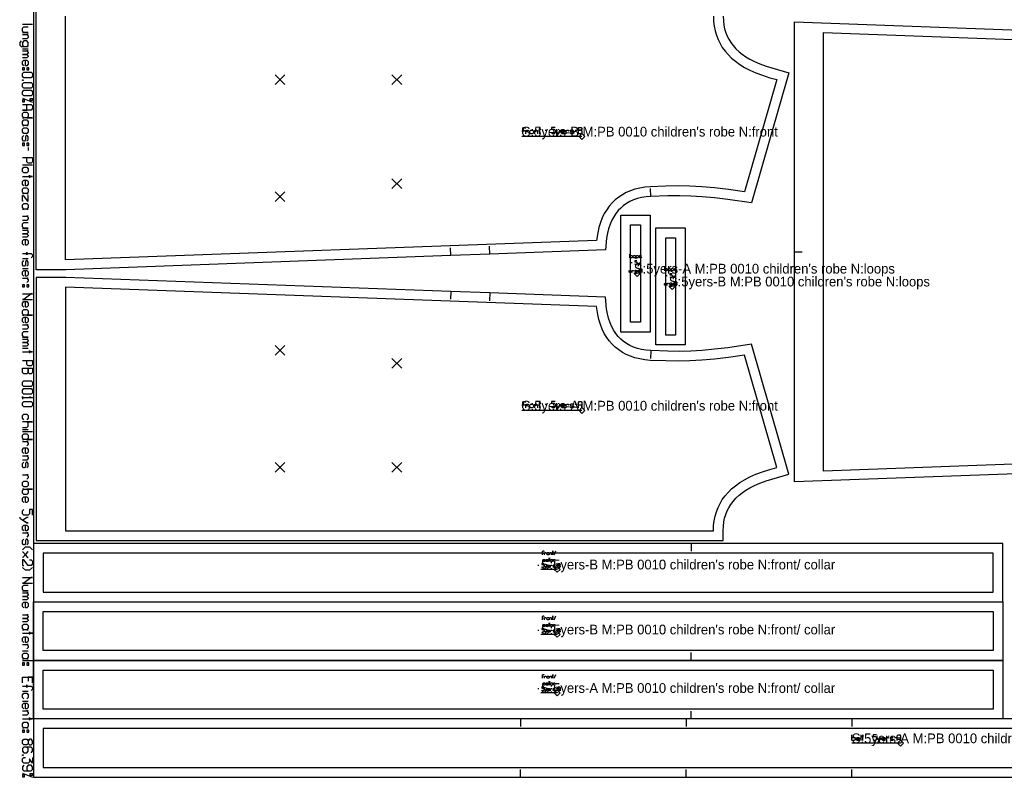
# Model space of a CAD drawing. Extents: x 0 to 2523, y 0 to 1550.
# Tile 1 of 6: x 0 to 1011, y 0 to 777. Entities that reach past the tile are written whole.
import ezdxf

# ---------------------------------------------------------------- set-up
doc = ezdxf.new("R2010")
doc.units = 0

msp = doc.modelspace()

# ---------------------------------------------------------------- linework, layer by layer
at = {"layer": '1'}
for p, q in [((13.058, 772.315), (2.901, 772.315)), ((2.901, 747.65), (8.705, 747.65)), ((2.901, 697.013), (13.058, 692.661)), ((539.322, 664.081), (541.162, 664.081)), ((570.155, 664.081), (571.995, 664.081)), ((8.705, 646.232), (8.705, 643.33)), ((13.058, 628.096), (2.901, 628.096)), ((647.798, 596.048), (647.341, 604.036)), ((442.527, 535.4), (442.236, 543.394)), ((482.5, 536.867), (482.208, 544.861)), ((625.915, 536.946), (625.915, 533.057)), ((795.089, 539.154), (803.089, 539.154)), ((2.901, 532.336), (8.705, 532.336)), ((627.443, 528.279), (628.554, 528.279)), ((2.901, 522.18), (8.705, 522.18)), ((634.249, 520.168), (635.36, 520.168)), ((661.914, 523.725), (661.914, 519.837)), ((663.442, 515.059), (664.553, 515.059)), ((670.248, 506.948), (671.359, 506.948)), ((442.527, 498.495), (442.236, 490.501)), ((482.5, 497.028), (482.208, 489.034)), ((2.901, 440.204), (8.705, 440.204)), ((647.798, 437.847), (647.341, 429.859)), ((539.322, 382.858), (541.162, 382.858)), ((570.155, 382.858), (571.995, 382.858)), ((2.901, 356.777), (8.705, 356.777)), ((13.058, 354.6), (2.901, 354.6)), ((689.057, 240), (689.057, 232)), ((543.087, 225.221), (543.087, 221.332)), ((543.92, 225.221), (543.92, 221.332)), ((548.642, 228.332), (550.309, 232.221)), ((531.837, 217.666), (532.948, 217.666)), ((550.448, 217.666), (551.559, 217.666)), ((548.641, 161.667), (550.308, 165.555)), ((543.086, 158.555), (543.086, 154.667)), ((543.919, 158.555), (543.919, 154.667)), ((531.836, 151), (532.947, 151)), ((550.447, 151), (551.558, 151)), ((2.901, 129.71), (8.705, 129.71)), ((689.056, 120), (689.056, 128)), ((13.058, 119.554), (2.901, 119.554)), ((548.642, 101.667), (550.309, 105.555)), ((531.837, 91), (532.948, 91)), ((543.087, 98.555), (543.087, 94.667)), ((543.92, 98.555), (543.92, 94.667)), ((550.448, 91), (551.559, 91)), ((2.901, 88.36), (8.705, 88.36)), ((2.901, 78.203), (8.705, 78.203)), ((689.057, 60), (689.057, 68)), ((514.052, 60), (514.052, 52)), ((684.053, 60), (684.053, 52)), ((854.053, 60), (854.053, 52)), ((863.148, 43.438), (863.148, 37.652)), ((870.173, 40.958), (871.826, 40.958)), ((897.859, 40.958), (899.512, 40.958)), ((2.901, 4.352), (13.058, 0)), ((514.062, 0), (514.062, 8)), ((684.063, 0), (684.063, 8)), ((854.063, 0), (854.063, 8))]:
    msp.add_line(p, q, dxfattribs=at)
for points in [[(14.058, 0), (2374.091, 0), (2374.091, 1550), (14.058, 1550), (14.058, 0)], [(2.901, 728.063), (2.901, 725.886), (5.078, 725.886), (5.078, 728.063), (2.901, 728.063)], [(7.254, 728.063), (7.254, 725.886), (9.43, 725.886), (9.43, 728.063), (7.254, 728.063)], [(2.901, 722.259), (4.352, 723.71), (11.607, 723.71), (13.058, 722.259), (13.058, 719.357), (11.607, 717.906), (4.352, 717.906), (2.901, 719.357), (2.901, 722.259)], [(2.901, 715.73), (3.627, 715.73), (3.627, 715.15), (2.901, 715.15), (2.901, 715.73)], [(2.901, 711.522), (4.352, 712.973), (11.607, 712.973), (13.058, 711.522), (13.058, 708.621), (11.607, 707.17), (4.352, 707.17), (2.901, 708.621), (2.901, 711.522)], [(2.901, 703.543), (4.352, 704.993), (11.607, 704.993), (13.058, 703.543), (13.058, 700.641), (11.607, 699.19), (4.352, 699.19), (2.901, 700.641), (2.901, 703.543)], [(5.078, 695.272), (2.901, 695.272), (2.901, 693.096), (5.078, 693.096), (5.078, 695.272)], [(10.881, 694.402), (10.881, 696.578), (13.058, 696.578), (13.058, 694.402), (10.881, 694.402)], [(2.901, 681.054), (4.352, 682.504), (7.254, 682.504), (8.705, 681.054), (8.705, 678.152), (7.254, 676.701), (13.058, 676.701), (2.901, 676.701), (4.352, 676.701), (2.901, 678.152), (2.901, 681.054)], [(2.901, 673.074), (4.352, 674.524), (7.254, 674.524), (8.705, 673.074), (8.705, 670.172), (7.254, 668.721), (8.705, 668.721), (2.901, 668.721), (4.352, 668.721), (2.901, 670.172), (2.901, 673.074)], [(2.901, 665.094), (4.352, 666.544), (7.254, 666.544), (8.705, 665.094), (8.705, 662.192), (7.254, 660.741), (4.352, 660.741), (2.901, 662.192), (2.901, 665.094)], [(524.595, 660.399), (523.675, 661.32), (523.675, 663.16), (524.595, 664.081), (526.436, 664.081), (527.357, 663.16), (527.357, 661.32), (526.436, 660.399), (524.595, 660.399)], [(573.376, 660.399), (573.376, 666.842), (576.137, 666.842), (577.058, 665.922), (577.058, 665.001), (576.137, 664.081), (573.376, 664.081), (576.137, 664.081), (577.058, 663.16), (577.058, 661.32), (576.137, 660.399), (573.376, 660.399)], [(2.901, 650.585), (2.901, 648.408), (5.078, 648.408), (5.078, 650.585), (2.901, 650.585)], [(7.254, 650.585), (7.254, 648.408), (9.43, 648.408), (9.43, 650.585), (7.254, 650.585)], [(2.901, 624.468), (4.352, 625.919), (7.254, 625.919), (8.705, 624.468), (8.705, 621.566), (7.254, 620.116), (4.352, 620.116), (2.901, 621.566), (2.901, 624.468)], [(2.901, 603.43), (4.352, 604.881), (7.254, 604.881), (8.705, 603.43), (8.705, 600.528), (7.254, 599.077), (8.705, 599.077), (2.901, 599.077), (4.352, 599.077), (2.901, 600.528), (2.901, 603.43)], [(2.901, 587.47), (4.352, 588.921), (7.254, 588.921), (8.705, 587.47), (8.705, 584.568), (7.254, 583.118), (8.705, 583.118), (2.901, 583.118), (4.352, 583.118), (2.901, 584.568), (2.901, 587.47)], [(617.027, 576.946), (647.027, 576.946), (647.027, 456.946), (617.027, 456.946), (617.027, 576.946)], [(653.026, 563.726), (683.026, 563.726), (683.026, 443.726), (653.026, 443.726), (653.026, 563.726)], [(627.304, 533.057), (626.749, 533.612), (626.749, 534.723), (627.304, 535.279), (628.415, 535.279), (628.971, 534.723), (628.971, 533.612), (628.415, 533.057), (627.304, 533.057)], [(630.36, 533.057), (629.804, 533.612), (629.804, 534.723), (630.36, 535.279), (631.471, 535.279), (632.027, 534.723), (632.027, 533.612), (631.471, 533.057), (630.36, 533.057)], [(663.303, 519.837), (662.748, 520.392), (662.748, 521.503), (663.303, 522.059), (664.414, 522.059), (664.97, 521.503), (664.97, 520.392), (664.414, 519.837), (663.303, 519.837)], [(666.359, 519.837), (665.803, 520.392), (665.803, 521.503), (666.359, 522.059), (667.47, 522.059), (668.026, 521.503), (668.026, 520.392), (667.47, 519.837), (666.359, 519.837)], [(2.901, 505.494), (2.901, 503.318), (5.078, 503.318), (5.078, 505.494), (2.901, 505.494)], [(7.254, 505.494), (7.254, 503.318), (9.43, 503.318), (9.43, 505.494), (7.254, 505.494)], [(751.068, 444.5), (726.637, 440.869), (712.94, 439.233), (700.583, 438.108), (688.875, 437.406), (677.457, 437.088), (665.192, 437.15), (647.798, 437.847), (647.797, 437.847), (643.042, 438.279), (638.269, 439.074), (634.127, 440.107), (630.096, 441.477), (626.275, 443.18), (622.733, 445.187), (619.511, 447.462), (616.839, 449.76), (614.254, 452.432), (611.865, 455.42), (609.747, 458.626), (607.77, 462.283), (605.968, 466.46), (604.454, 470.985), (603.292, 475.625), (602.393, 480.76), (601.155, 492.674), (482.5, 497.028), (442.527, 498.495), (47.235, 513), (17.058, 513), (17.058, 243), (592.06, 243), (722.055, 243), (722.055, 253), (722.245, 257.761), (722.761, 261.995), (723.535, 265.776), (724.735, 269.816), (726.16, 273.381), (727.751, 276.546), (729.773, 279.827), (732.233, 283.114), (735.112, 286.317), (738.361, 289.357), (741.569, 291.928), (745.308, 294.52), (749.42, 296.984), (754.234, 299.47), (759.756, 301.901), (766.25, 304.318), (789.431, 311.156), (751.068, 444.5)], [(672.192, 504.725), (672.192, 508.614), (673.859, 508.614), (674.414, 508.059), (674.414, 507.503), (673.859, 506.948), (672.192, 506.948), (673.859, 506.948), (674.414, 506.392), (674.414, 505.281), (673.859, 504.725), (672.192, 504.725)], [(2.901, 478.653), (4.352, 480.103), (7.254, 480.103), (8.705, 478.653), (8.705, 475.751), (7.254, 474.3), (13.058, 474.3), (2.901, 474.3), (4.352, 474.3), (2.901, 475.751), (2.901, 478.653)], [(2.901, 419.891), (13.058, 419.891), (13.058, 415.538), (11.607, 414.087), (10.156, 414.087), (8.705, 415.538), (8.705, 419.891), (8.705, 415.538), (7.254, 414.087), (4.352, 414.087), (2.901, 415.538), (2.901, 419.891)], [(2.901, 405.382), (4.352, 406.833), (11.607, 406.833), (13.058, 405.382), (13.058, 402.48), (11.607, 401.029), (4.352, 401.029), (2.901, 402.48), (2.901, 405.382)], [(2.901, 397.402), (4.352, 398.853), (11.607, 398.853), (13.058, 397.402), (13.058, 394.5), (11.607, 393.049), (4.352, 393.049), (2.901, 394.5), (2.901, 397.402)], [(2.901, 384.344), (4.352, 385.795), (11.607, 385.795), (13.058, 384.344), (13.058, 381.442), (11.607, 379.991), (4.352, 379.991), (2.901, 381.442), (2.901, 384.344)], [(524.595, 379.176), (523.675, 380.097), (523.675, 381.937), (524.595, 382.858), (526.436, 382.858), (527.357, 381.937), (527.357, 380.097), (526.436, 379.176), (524.595, 379.176)], [(2.901, 350.973), (4.352, 352.424), (7.254, 352.424), (8.705, 350.973), (8.705, 348.071), (7.254, 346.62), (13.058, 346.62), (2.901, 346.62), (4.352, 346.62), (2.901, 348.071), (2.901, 350.973)], [(2.901, 302.368), (4.352, 303.819), (7.254, 303.819), (8.705, 302.368), (8.705, 299.466), (7.254, 298.015), (4.352, 298.015), (2.901, 299.466), (2.901, 302.368)], [(2.901, 294.388), (4.352, 295.839), (2.901, 295.839), (13.058, 295.839), (7.254, 295.839), (8.705, 294.388), (8.705, 291.486), (7.254, 290.035), (4.352, 290.035), (2.901, 291.486), (2.901, 294.388)], [(689.057, 240), (14.058, 240), (14.058, 180), (1009.057, 180), (1009.057, 240), (689.057, 240)], [(540.587, 221.332), (540.031, 221.888), (540.031, 222.999), (540.587, 223.555), (541.698, 223.555), (542.253, 222.999), (542.253, 221.888), (541.698, 221.332), (540.587, 221.332)], [(541.698, 228.332), (541.142, 228.888), (541.142, 229.999), (541.698, 230.555), (542.809, 230.555), (543.364, 229.999), (543.364, 228.888), (542.809, 228.332), (541.698, 228.332)], [(545.309, 221.332), (544.753, 221.888), (544.753, 222.999), (545.309, 223.555), (546.42, 223.555), (546.976, 222.999), (546.976, 223.555), (546.976, 221.332), (546.976, 221.888), (546.42, 221.332), (545.309, 221.332)], [(552.392, 215.444), (552.392, 219.332), (554.059, 219.332), (554.614, 218.777), (554.614, 218.221), (554.059, 217.666), (552.392, 217.666), (554.059, 217.666), (554.614, 217.11), (554.614, 215.999), (554.059, 215.444), (552.392, 215.444)], [(689.056, 120), (14.058, 120), (14.058, 180), (1009.056, 180), (1009.056, 120), (689.056, 120)], [(541.697, 161.667), (541.141, 162.222), (541.141, 163.333), (541.697, 163.889), (542.808, 163.889), (543.363, 163.333), (543.363, 162.222), (542.808, 161.667), (541.697, 161.667)], [(2.901, 155.827), (4.352, 157.277), (7.254, 157.277), (8.705, 155.827), (8.705, 152.925), (7.254, 151.474), (8.705, 151.474), (2.901, 151.474), (4.352, 151.474), (2.901, 152.925), (2.901, 155.827)], [(540.586, 154.667), (540.03, 155.222), (540.03, 156.333), (540.586, 156.889), (541.697, 156.889), (542.252, 156.333), (542.252, 155.222), (541.697, 154.667), (540.586, 154.667)], [(545.308, 154.667), (544.752, 155.222), (544.752, 156.333), (545.308, 156.889), (546.419, 156.889), (546.974, 156.333), (546.974, 156.889), (546.974, 154.667), (546.974, 155.222), (546.419, 154.667), (545.308, 154.667)], [(552.391, 148.778), (552.391, 152.667), (554.058, 152.667), (554.613, 152.111), (554.613, 151.555), (554.058, 151), (552.391, 151), (554.058, 151), (554.613, 150.444), (554.613, 149.333), (554.058, 148.778), (552.391, 148.778)], [(2.901, 126.083), (4.352, 127.534), (7.254, 127.534), (8.705, 126.083), (8.705, 123.181), (7.254, 121.73), (8.705, 121.73), (2.901, 121.73), (4.352, 121.73), (2.901, 123.181), (2.901, 126.083)], [(2.901, 117.378), (2.901, 115.201), (5.078, 115.201), (5.078, 117.378), (2.901, 117.378)], [(7.254, 117.378), (7.254, 115.201), (9.43, 115.201), (9.43, 117.378), (7.254, 117.378)], [(689.057, 60), (14.058, 60), (14.058, 120), (1009.057, 120), (1009.057, 60), (689.057, 60)], [(541.698, 101.667), (541.142, 102.222), (541.142, 103.333), (541.698, 103.889), (542.809, 103.889), (543.364, 103.333), (543.364, 102.222), (542.809, 101.667), (541.698, 101.667)], [(540.587, 94.667), (540.031, 95.222), (540.031, 96.333), (540.587, 96.889), (541.698, 96.889), (542.253, 96.333), (542.253, 95.222), (541.698, 94.667), (540.587, 94.667)], [(545.309, 94.667), (544.753, 95.222), (544.753, 96.333), (545.309, 96.889), (546.42, 96.889), (546.976, 96.333), (546.976, 96.889), (546.976, 94.667), (546.976, 95.222), (546.42, 94.667), (545.309, 94.667)], [(2.901, 54.989), (4.352, 56.44), (7.254, 56.44), (8.705, 54.989), (8.705, 52.087), (7.254, 50.636), (8.705, 50.636), (2.901, 50.636), (4.352, 50.636), (2.901, 52.087), (2.901, 54.989)], [(14.058, 0), (514.062, 0), (684.063, 0), (854.063, 0), (1354.058, 0), (1354.058, 60), (854.053, 60), (684.053, 60), (514.052, 60), (14.058, 60), (14.058, 0)], [(2.901, 48.46), (2.901, 46.283), (5.078, 46.283), (5.078, 48.46), (2.901, 48.46)], [(7.254, 48.46), (7.254, 46.283), (9.43, 46.283), (9.43, 48.46), (7.254, 48.46)], [(854.884, 37.652), (854.058, 38.479), (854.058, 37.652), (854.058, 43.438), (854.058, 40.132), (854.884, 40.958), (856.537, 40.958), (857.363, 40.132), (857.363, 38.479), (856.537, 37.652), (854.884, 37.652)], [(7.254, 39.029), (8.705, 37.578), (8.705, 34.676), (10.156, 33.225), (11.607, 33.225), (13.058, 34.676), (13.058, 37.578), (11.607, 39.029), (10.156, 39.029), (8.705, 37.578), (8.705, 34.676), (7.254, 33.225), (4.352, 33.225), (2.901, 34.676), (2.901, 37.578), (4.352, 39.029), (7.254, 39.029)], [(2.901, 23.069), (3.627, 23.069), (3.627, 22.489), (2.901, 22.489), (2.901, 23.069)], [(5.078, 2.611), (2.901, 2.611), (2.901, 0.435), (5.078, 0.435), (5.078, 2.611)], [(10.881, 1.741), (10.881, 3.917), (13.058, 3.917), (13.058, 1.741), (10.881, 1.741)]]:
    msp.add_lwpolyline(points, close=True, dxfattribs=at)
for points in [[(722.055, 780.895), (722.245, 776.134), (722.761, 771.9), (723.535, 768.119), (724.735, 764.079), (726.16, 760.514), (727.751, 757.349), (729.773, 754.068), (732.233, 750.781), (735.112, 747.578), (738.361, 744.538), (741.569, 741.967), (745.308, 739.375), (749.42, 736.911), (754.234, 734.425), (759.756, 731.994), (766.25, 729.577), (789.431, 722.739), (751.068, 589.395), (751.068, 589.395), (726.637, 593.026), (712.94, 594.662), (700.583, 595.787), (688.875, 596.489), (677.457, 596.807), (665.192, 596.745), (647.798, 596.048), (647.797, 596.048), (643.042, 595.616), (638.269, 594.821), (634.127, 593.788), (630.096, 592.418), (626.275, 590.715), (622.733, 588.708), (619.511, 586.433), (616.839, 584.135), (614.254, 581.463), (611.865, 578.475), (609.747, 575.269), (607.77, 571.612), (605.968, 567.435), (604.454, 562.91), (603.292, 558.27), (602.393, 553.135), (601.155, 541.221), (482.5, 536.867), (442.527, 535.4), (47.235, 520.895), (17.058, 520.895), (17.058, 790.895)], [(2.901, 764.335), (8.705, 764.335), (4.352, 764.335), (2.901, 765.786), (2.901, 768.688), (4.352, 770.139), (8.705, 770.139)], [(1222.098, 318.687), (795.068, 303.05), (795.089, 539.154), (795.089, 539.154), (795.067, 775.26), (1222.098, 759.622)], [(2.901, 762.159), (8.705, 762.159), (7.254, 762.159), (8.705, 760.708), (8.705, 759.257), (7.254, 757.806), (2.901, 757.806)], [(1.45, 755.63), (0, 754.179), (0, 751.277), (1.45, 749.826), (8.705, 749.826), (7.254, 749.826), (8.705, 751.277), (8.705, 754.179), (7.254, 755.63), (4.352, 755.63), (2.901, 754.179), (2.901, 751.277), (4.352, 749.826)], [(2.901, 745.474), (8.705, 745.474), (7.254, 745.474), (8.705, 744.023), (8.705, 743.297), (7.254, 741.846), (2.901, 741.846), (7.254, 741.846), (8.705, 740.395), (8.705, 739.67), (7.254, 738.219), (2.901, 738.219)], [(4.352, 730.239), (2.901, 731.69), (2.901, 734.592), (4.352, 736.043), (7.254, 736.043), (8.705, 734.592), (8.705, 731.69), (7.254, 730.239), (5.803, 730.239), (5.803, 736.043)], [(2.901, 690.484), (11.607, 690.484), (13.058, 689.033), (13.058, 686.132), (11.607, 684.681), (2.901, 684.681), (7.254, 684.681), (7.254, 690.484)], [(7.254, 652.761), (8.705, 654.212), (8.705, 657.114), (7.689, 658.565), (6.529, 658.565), (5.803, 657.114), (5.803, 654.212), (5.078, 652.761), (3.917, 652.761), (2.901, 654.212), (2.901, 657.114), (4.352, 658.565)], [(516.312, 660.399), (516.312, 663.16), (517.232, 663.16), (515.392, 663.16), (516.312, 663.16), (516.312, 665.922), (517.232, 666.842), (518.153, 666.842), (519.073, 665.922)], [(519.533, 660.399), (519.533, 664.081), (519.533, 663.16), (520.454, 664.081), (521.374, 664.081), (522.294, 663.16)], [(528.737, 660.399), (528.737, 664.081), (528.737, 663.16), (529.658, 664.081), (530.578, 664.081), (531.498, 663.16), (531.498, 660.399)], [(533.799, 660.399), (533.799, 666.842), (533.799, 665.001), (532.879, 665.001), (534.72, 665.001)], [(549.446, 666.842), (545.764, 666.842), (545.764, 665.001), (548.525, 665.001), (549.446, 664.081), (549.446, 661.32), (548.525, 660.399), (546.685, 660.399), (545.764, 661.32)], [(550.826, 658.558), (551.471, 658.558), (554.508, 663.16), (554.508, 664.081), (554.508, 663.16), (552.667, 660.399), (550.826, 663.16), (550.826, 664.081)], [(559.57, 661.32), (558.65, 660.399), (556.809, 660.399), (555.889, 661.32), (555.889, 663.16), (556.809, 664.081), (558.65, 664.081), (559.57, 663.16), (559.57, 662.24), (555.889, 662.24)], [(560.951, 660.399), (560.951, 664.081), (560.951, 663.16), (561.871, 664.081), (562.791, 664.081), (563.712, 663.16)], [(568.774, 663.16), (567.854, 664.081), (566.013, 664.081), (565.092, 663.437), (565.092, 662.7), (566.013, 662.24), (567.854, 662.24), (568.774, 661.78), (568.774, 661.044), (567.854, 660.399), (566.013, 660.399), (565.092, 661.32)], [(2.901, 636.076), (13.058, 636.076), (13.058, 631.723), (11.607, 630.272), (8.705, 630.272), (7.254, 631.723), (7.254, 636.076)], [(2.901, 616.488), (13.058, 616.488), (10.156, 616.488), (10.156, 617.939), (10.156, 615.037)], [(4.352, 607.057), (2.901, 608.508), (2.901, 611.41), (4.352, 612.861), (7.254, 612.861), (8.705, 611.41), (8.705, 608.508), (7.254, 607.057), (5.803, 607.057), (5.803, 612.861)], [(3.627, 591.098), (2.901, 591.098), (2.901, 596.901), (3.627, 596.901), (7.979, 591.098), (8.705, 591.098), (8.705, 596.901), (7.979, 596.901)], [(2.901, 575.863), (8.705, 575.863), (7.254, 575.863), (8.705, 574.412), (8.705, 572.961), (7.254, 571.51), (2.901, 571.51)], [(2.901, 563.53), (8.705, 563.53), (4.352, 563.53), (2.901, 564.981), (2.901, 567.883), (4.352, 569.334), (8.705, 569.334)], [(2.901, 561.354), (8.705, 561.354), (7.254, 561.354), (8.705, 559.903), (8.705, 559.178), (7.254, 557.727), (2.901, 557.727), (7.254, 557.727), (8.705, 556.276), (8.705, 555.55), (7.254, 554.099), (2.901, 554.099)], [(4.352, 546.12), (2.901, 547.57), (2.901, 550.472), (4.352, 551.923), (7.254, 551.923), (8.705, 550.472), (8.705, 547.57), (7.254, 546.12), (5.803, 546.12), (5.803, 551.923)], [(2.901, 537.414), (7.254, 537.414), (7.254, 535.963), (7.254, 538.865), (7.254, 537.414), (11.607, 537.414), (13.058, 535.963), (13.058, 534.512), (11.607, 533.061)], [(7.254, 524.356), (8.705, 525.807), (8.705, 528.709), (7.689, 530.16), (6.529, 530.16), (5.803, 528.709), (5.803, 525.807), (5.078, 524.356), (3.917, 524.356), (2.901, 525.807), (2.901, 528.709), (4.352, 530.16)], [(633.554, 529.946), (631.332, 529.946), (631.332, 528.834), (632.999, 528.834), (633.554, 528.279), (633.554, 526.612), (632.999, 526.057), (631.888, 526.057), (631.332, 526.612)], [(632.86, 531.946), (632.86, 535.279), (632.86, 534.723), (633.415, 535.279), (634.527, 535.279), (635.082, 534.723), (635.082, 533.612), (634.527, 533.057), (633.415, 533.057), (632.86, 533.612)], [(634.388, 524.946), (634.777, 524.946), (636.61, 527.723), (636.61, 528.279), (636.61, 527.723), (635.499, 526.057), (634.388, 527.723), (634.388, 528.279)], [(638.138, 534.723), (637.582, 535.279), (636.471, 535.279), (635.915, 534.89), (635.915, 534.446), (636.471, 534.168), (637.582, 534.168), (638.138, 533.89), (638.138, 533.446), (637.582, 533.057), (636.471, 533.057), (635.915, 533.612)], [(4.352, 514.2), (2.901, 515.651), (2.901, 518.552), (4.352, 520.003), (7.254, 520.003), (8.705, 518.552), (8.705, 515.651), (7.254, 514.2), (5.803, 514.2), (5.803, 520.003)], [(627.86, 518.501), (627.304, 517.946), (626.193, 517.946), (625.638, 518.501), (625.638, 519.612), (626.193, 520.168), (627.304, 520.168), (627.86, 519.612), (627.86, 519.057), (625.638, 519.057)], [(628.693, 517.946), (628.693, 520.168), (628.693, 519.612), (629.249, 520.168), (629.804, 520.168), (630.36, 519.612)], [(633.415, 519.612), (632.86, 520.168), (631.749, 520.168), (631.193, 519.779), (631.193, 519.334), (631.749, 519.057), (632.86, 519.057), (633.415, 518.779), (633.415, 518.334), (632.86, 517.946), (631.749, 517.946), (631.193, 518.501)], [(636.193, 517.946), (636.193, 521.279), (636.749, 521.834), (637.86, 521.834), (638.415, 521.279), (638.415, 517.946), (638.415, 519.612), (636.193, 519.612)], [(669.553, 516.725), (667.331, 516.725), (667.331, 515.614), (668.998, 515.614), (669.553, 515.059), (669.553, 513.392), (668.998, 512.837), (667.887, 512.837), (667.331, 513.392)], [(668.859, 518.725), (668.859, 522.059), (668.859, 521.503), (669.414, 522.059), (670.526, 522.059), (671.081, 521.503), (671.081, 520.392), (670.526, 519.837), (669.414, 519.837), (668.859, 520.392)], [(674.137, 521.503), (673.581, 522.059), (672.47, 522.059), (671.914, 521.67), (671.914, 521.225), (672.47, 520.948), (673.581, 520.948), (674.137, 520.67), (674.137, 520.225), (673.581, 519.837), (672.47, 519.837), (671.914, 520.392)], [(2.901, 512.023), (8.705, 512.023), (7.254, 512.023), (8.705, 510.572), (8.705, 509.121), (7.254, 507.671)], [(663.859, 505.281), (663.303, 504.725), (662.192, 504.725), (661.637, 505.281), (661.637, 506.392), (662.192, 506.948), (663.303, 506.948), (663.859, 506.392), (663.859, 505.837), (661.637, 505.837)], [(664.692, 504.725), (664.692, 506.948), (664.692, 506.392), (665.248, 506.948), (665.803, 506.948), (666.359, 506.392)], [(669.414, 506.392), (668.859, 506.948), (667.748, 506.948), (667.192, 506.559), (667.192, 506.114), (667.748, 505.837), (668.859, 505.837), (669.414, 505.559), (669.414, 505.114), (668.859, 504.725), (667.748, 504.725), (667.192, 505.281)], [(670.387, 511.725), (670.776, 511.725), (672.609, 514.503), (672.609, 515.059), (672.609, 514.503), (671.498, 512.837), (670.387, 514.503), (670.387, 515.059)], [(2.901, 496.063), (13.058, 496.063), (11.607, 496.063), (4.352, 490.26), (2.901, 490.26), (13.058, 490.26)], [(4.352, 482.28), (2.901, 483.731), (2.901, 486.632), (4.352, 488.083), (7.254, 488.083), (8.705, 486.632), (8.705, 483.731), (7.254, 482.28), (5.803, 482.28), (5.803, 488.083)], [(4.352, 466.32), (2.901, 467.771), (2.901, 470.673), (4.352, 472.123), (7.254, 472.123), (8.705, 470.673), (8.705, 467.771), (7.254, 466.32), (5.803, 466.32), (5.803, 472.123)], [(2.901, 464.143), (8.705, 464.143), (7.254, 464.143), (8.705, 462.693), (8.705, 461.242), (7.254, 459.791), (2.901, 459.791)], [(2.901, 451.811), (8.705, 451.811), (4.352, 451.811), (2.901, 453.262), (2.901, 456.163), (4.352, 457.614), (8.705, 457.614)], [(2.901, 449.634), (8.705, 449.634), (7.254, 449.634), (8.705, 448.184), (8.705, 447.458), (7.254, 446.007), (2.901, 446.007), (7.254, 446.007), (8.705, 444.556), (8.705, 443.831), (7.254, 442.38), (2.901, 442.38)], [(2.901, 436.576), (13.058, 436.576), (10.156, 436.576), (10.156, 438.027), (10.156, 435.125)], [(2.901, 427.871), (13.058, 427.871), (13.058, 423.518), (11.607, 422.067), (8.705, 422.067), (7.254, 423.518), (7.254, 427.871)], [(10.156, 390.873), (13.058, 389.422), (2.901, 389.422), (2.901, 390.873), (2.901, 387.971)], [(516.312, 379.176), (516.312, 381.937), (517.232, 381.937), (515.392, 381.937), (516.312, 381.937), (516.312, 384.699), (517.232, 385.619), (518.153, 385.619), (519.073, 384.699)], [(533.799, 379.176), (533.799, 385.619), (533.799, 383.778), (532.879, 383.778), (534.72, 383.778)], [(549.446, 385.619), (545.764, 385.619), (545.764, 383.778), (548.525, 383.778), (549.446, 382.858), (549.446, 380.097), (548.525, 379.176), (546.685, 379.176), (545.764, 380.097)], [(573.376, 379.176), (573.376, 384.699), (574.296, 385.619), (576.137, 385.619), (577.058, 384.699), (577.058, 379.176), (577.058, 381.937), (573.376, 381.937)], [(519.533, 379.176), (519.533, 382.858), (519.533, 381.937), (520.454, 382.858), (521.374, 382.858), (522.294, 381.937)], [(528.737, 379.176), (528.737, 382.858), (528.737, 381.937), (529.658, 382.858), (530.578, 382.858), (531.498, 381.937), (531.498, 379.176)], [(550.826, 377.336), (551.471, 377.336), (554.508, 381.937), (554.508, 382.858), (554.508, 381.937), (552.667, 379.176), (550.826, 381.937), (550.826, 382.858)], [(559.57, 380.097), (558.65, 379.176), (556.809, 379.176), (555.889, 380.097), (555.889, 381.937), (556.809, 382.858), (558.65, 382.858), (559.57, 381.937), (559.57, 381.017), (555.889, 381.017)], [(560.951, 379.176), (560.951, 382.858), (560.951, 381.937), (561.871, 382.858), (562.791, 382.858), (563.712, 381.937)], [(568.774, 381.937), (567.854, 382.858), (566.013, 382.858), (565.092, 382.214), (565.092, 381.477), (566.013, 381.017), (567.854, 381.017), (568.774, 380.557), (568.774, 379.821), (567.854, 379.176), (566.013, 379.176), (565.092, 380.097)], [(4.352, 366.933), (2.901, 368.384), (2.901, 371.286), (4.352, 372.737), (7.254, 372.737), (8.705, 371.286), (8.705, 368.384), (7.254, 366.933)], [(2.901, 358.953), (7.254, 358.953), (8.705, 360.404), (8.705, 363.306), (7.254, 364.757), (13.058, 364.757), (2.901, 364.757)], [(2.901, 344.444), (8.705, 344.444), (7.254, 344.444), (8.705, 342.993), (8.705, 341.542), (7.254, 340.091)], [(4.352, 332.111), (2.901, 333.562), (2.901, 336.464), (4.352, 337.915), (7.254, 337.915), (8.705, 336.464), (8.705, 333.562), (7.254, 332.111), (5.803, 332.111), (5.803, 337.915)], [(2.901, 329.935), (8.705, 329.935), (7.254, 329.935), (8.705, 328.484), (8.705, 327.033), (7.254, 325.582), (2.901, 325.582)], [(7.254, 317.602), (8.705, 319.053), (8.705, 321.955), (7.689, 323.406), (6.529, 323.406), (5.803, 321.955), (5.803, 319.053), (5.078, 317.602), (3.917, 317.602), (2.901, 319.053), (2.901, 321.955), (4.352, 323.406)], [(2.901, 310.348), (8.705, 310.348), (7.254, 310.348), (8.705, 308.897), (8.705, 307.446), (7.254, 305.995)], [(4.352, 282.055), (2.901, 283.506), (2.901, 286.408), (4.352, 287.859), (7.254, 287.859), (8.705, 286.408), (8.705, 283.506), (7.254, 282.055), (5.803, 282.055), (5.803, 287.859)], [(13.058, 268.997), (13.058, 274.801), (10.156, 274.801), (10.156, 270.448), (8.705, 268.997), (4.352, 268.997), (2.901, 270.448), (2.901, 273.35), (4.352, 274.801)], [(0, 266.821), (0, 265.805), (7.254, 261.017), (8.705, 261.017), (7.254, 261.017), (2.901, 263.919), (7.254, 266.821), (8.705, 266.821)], [(4.352, 253.037), (2.901, 254.488), (2.901, 257.39), (4.352, 258.841), (7.254, 258.841), (8.705, 257.39), (8.705, 254.488), (7.254, 253.037), (5.803, 253.037), (5.803, 258.841)], [(2.901, 250.861), (8.705, 250.861), (7.254, 250.861), (8.705, 249.41), (8.705, 247.959), (7.254, 246.508)], [(7.254, 238.528), (8.705, 239.979), (8.705, 242.881), (7.689, 244.332), (6.529, 244.332), (5.803, 242.881), (5.803, 239.979), (5.078, 238.528), (3.917, 238.528), (2.901, 239.979), (2.901, 242.881), (4.352, 244.332)], [(2.901, 233.45), (5.803, 236.352), (10.156, 236.352), (13.058, 233.45)], [(2.901, 231.273), (3.337, 231.273), (8.27, 225.47), (8.705, 225.47), (8.27, 225.47), (5.803, 228.372), (8.27, 231.273), (8.705, 231.273), (8.27, 231.273), (3.337, 225.47), (2.901, 225.47)], [(10.156, 223.294), (11.607, 223.294), (13.058, 221.843), (13.058, 218.941), (11.607, 217.49), (8.705, 217.49), (4.352, 223.294), (2.901, 223.294), (2.901, 217.49), (4.352, 217.49)], [(536.698, 228.332), (536.698, 229.999), (537.253, 229.999), (536.142, 229.999), (536.698, 229.999), (536.698, 231.666), (537.253, 232.221), (537.809, 232.221), (538.364, 231.666)], [(539.198, 221.888), (538.642, 221.332), (537.531, 221.332), (536.976, 221.888), (536.976, 222.999), (537.531, 223.555), (538.642, 223.555), (539.198, 222.999)], [(538.642, 228.332), (538.642, 230.555), (538.642, 229.999), (539.198, 230.555), (539.753, 230.555), (540.309, 229.999)], [(544.198, 228.332), (544.198, 230.555), (544.198, 229.999), (544.753, 230.555), (545.309, 230.555), (545.864, 229.999), (545.864, 228.332)], [(547.253, 228.332), (547.253, 232.221), (547.253, 231.11), (546.698, 231.11), (547.809, 231.11)], [(547.809, 221.332), (547.809, 223.555), (547.809, 222.999), (548.364, 223.555), (548.92, 223.555), (549.476, 222.999)], [(13.058, 215.314), (10.156, 212.412), (5.803, 212.412), (2.901, 215.314)], [(537.948, 219.332), (535.726, 219.332), (535.726, 218.221), (537.392, 218.221), (537.948, 217.666), (537.948, 215.999), (537.392, 215.444), (536.281, 215.444), (535.726, 215.999)], [(538.781, 214.332), (539.17, 214.332), (541.003, 217.11), (541.003, 217.666), (541.003, 217.11), (539.892, 215.444), (538.781, 217.11), (538.781, 217.666)], [(544.059, 215.999), (543.503, 215.444), (542.392, 215.444), (541.837, 215.999), (541.837, 217.11), (542.392, 217.666), (543.503, 217.666), (544.059, 217.11), (544.059, 216.555), (541.837, 216.555)], [(544.892, 215.444), (544.892, 217.666), (544.892, 217.11), (545.448, 217.666), (546.003, 217.666), (546.559, 217.11)], [(549.614, 217.11), (549.059, 217.666), (547.948, 217.666), (547.392, 217.277), (547.392, 216.832), (547.948, 216.555), (549.059, 216.555), (549.614, 216.277), (549.614, 215.832), (549.059, 215.444), (547.948, 215.444), (547.392, 215.999)], [(2.901, 205.157), (13.058, 205.157), (11.607, 205.157), (4.352, 199.354), (2.901, 199.354), (13.058, 199.354)], [(2.901, 191.374), (8.705, 191.374), (4.352, 191.374), (2.901, 192.825), (2.901, 195.726), (4.352, 197.177), (8.705, 197.177)], [(2.901, 189.197), (8.705, 189.197), (7.254, 189.197), (8.705, 187.746), (8.705, 187.021), (7.254, 185.57), (2.901, 185.57), (7.254, 185.57), (8.705, 184.119), (8.705, 183.394), (7.254, 181.943), (2.901, 181.943)], [(4.352, 173.963), (2.901, 175.414), (2.901, 178.316), (4.352, 179.766), (7.254, 179.766), (8.705, 178.316), (8.705, 175.414), (7.254, 173.963), (5.803, 173.963), (5.803, 179.766)], [(2.901, 166.708), (8.705, 166.708), (7.254, 166.708), (8.705, 165.257), (8.705, 164.532), (7.254, 163.081), (2.901, 163.081), (7.254, 163.081), (8.705, 161.63), (8.705, 160.905), (7.254, 159.454), (2.901, 159.454)], [(536.697, 161.667), (536.697, 163.333), (537.252, 163.333), (536.141, 163.333), (536.697, 163.333), (536.697, 165), (537.252, 165.555), (537.808, 165.555), (538.363, 165)], [(538.641, 161.667), (538.641, 163.889), (538.641, 163.333), (539.197, 163.889), (539.752, 163.889), (540.308, 163.333)], [(544.197, 161.667), (544.197, 163.889), (544.197, 163.333), (544.752, 163.889), (545.308, 163.889), (545.863, 163.333), (545.863, 161.667)], [(547.252, 161.667), (547.252, 165.555), (547.252, 164.444), (546.697, 164.444), (547.808, 164.444)], [(537.947, 152.667), (535.724, 152.667), (535.724, 151.555), (537.391, 151.555), (537.947, 151), (537.947, 149.333), (537.391, 148.778), (536.28, 148.778), (535.724, 149.333)], [(539.197, 155.222), (538.641, 154.667), (537.53, 154.667), (536.974, 155.222), (536.974, 156.333), (537.53, 156.889), (538.641, 156.889), (539.197, 156.333)], [(547.808, 154.667), (547.808, 156.889), (547.808, 156.333), (548.363, 156.889), (548.919, 156.889), (549.474, 156.333)], [(2.901, 147.847), (13.058, 147.847), (10.156, 147.847), (10.156, 149.297), (10.156, 146.396)], [(4.352, 138.416), (2.901, 139.867), (2.901, 142.768), (4.352, 144.219), (7.254, 144.219), (8.705, 142.768), (8.705, 139.867), (7.254, 138.416), (5.803, 138.416), (5.803, 144.219)], [(538.78, 147.667), (539.169, 147.667), (541.002, 150.444), (541.002, 151), (541.002, 150.444), (539.891, 148.778), (538.78, 150.444), (538.78, 151)], [(544.058, 149.333), (543.502, 148.778), (542.391, 148.778), (541.836, 149.333), (541.836, 150.444), (542.391, 151), (543.502, 151), (544.058, 150.444), (544.058, 149.889), (541.836, 149.889)], [(544.891, 148.778), (544.891, 151), (544.891, 150.444), (545.447, 151), (546.002, 151), (546.558, 150.444)], [(549.613, 150.444), (549.058, 151), (547.947, 151), (547.391, 150.611), (547.391, 150.167), (547.947, 149.889), (549.058, 149.889), (549.613, 149.611), (549.613, 149.167), (549.058, 148.778), (547.947, 148.778), (547.391, 149.333)], [(2.901, 136.239), (8.705, 136.239), (7.254, 136.239), (8.705, 134.788), (8.705, 133.338), (7.254, 131.887)], [(2.901, 97.065), (2.901, 102.869), (13.058, 102.869), (13.058, 97.065), (13.058, 102.869), (8.705, 102.869), (8.705, 98.516)], [(536.698, 101.667), (536.698, 103.333), (537.253, 103.333), (536.142, 103.333), (536.698, 103.333), (536.698, 105), (537.253, 105.555), (537.809, 105.555), (538.364, 105)], [(538.642, 101.667), (538.642, 103.889), (538.642, 103.333), (539.198, 103.889), (539.753, 103.889), (540.309, 103.333)], [(544.198, 101.667), (544.198, 103.889), (544.198, 103.333), (544.753, 103.889), (545.309, 103.889), (545.864, 103.333), (545.864, 101.667)], [(547.253, 101.667), (547.253, 105.555), (547.253, 104.444), (546.698, 104.444), (547.809, 104.444)], [(2.901, 93.438), (7.254, 93.438), (7.254, 91.987), (7.254, 94.889), (7.254, 93.438), (11.607, 93.438), (13.058, 91.987), (13.058, 90.536), (11.607, 89.085)], [(537.948, 92.667), (535.726, 92.667), (535.726, 91.555), (537.392, 91.555), (537.948, 91), (537.948, 89.333), (537.392, 88.778), (536.281, 88.778), (535.726, 89.333)], [(539.198, 95.222), (538.642, 94.667), (537.531, 94.667), (536.976, 95.222), (536.976, 96.333), (537.531, 96.889), (538.642, 96.889), (539.198, 96.333)], [(538.781, 87.667), (539.17, 87.667), (541.003, 90.444), (541.003, 91), (541.003, 90.444), (539.892, 88.778), (538.781, 90.444), (538.781, 91)], [(544.059, 89.333), (543.503, 88.778), (542.392, 88.778), (541.837, 89.333), (541.837, 90.444), (542.392, 91), (543.503, 91), (544.059, 90.444), (544.059, 89.889), (541.837, 89.889)], [(544.892, 88.778), (544.892, 91), (544.892, 90.444), (545.448, 91), (546.003, 91), (546.559, 90.444)], [(549.614, 90.444), (549.059, 91), (547.948, 91), (547.392, 90.611), (547.392, 90.167), (547.948, 89.889), (549.059, 89.889), (549.614, 89.611), (549.614, 89.167), (549.059, 88.778), (547.948, 88.778), (547.392, 89.333)], [(547.809, 94.667), (547.809, 96.889), (547.809, 96.333), (548.364, 96.889), (548.92, 96.889), (549.476, 96.333)], [(552.392, 88.778), (552.392, 92.111), (552.948, 92.667), (554.059, 92.667), (554.614, 92.111), (554.614, 88.778), (554.614, 90.444), (552.392, 90.444)], [(4.352, 80.38), (2.901, 81.83), (2.901, 84.732), (4.352, 86.183), (7.254, 86.183), (8.705, 84.732), (8.705, 81.83), (7.254, 80.38)], [(4.352, 70.223), (2.901, 71.674), (2.901, 74.576), (4.352, 76.027), (7.254, 76.027), (8.705, 74.576), (8.705, 71.674), (7.254, 70.223), (5.803, 70.223), (5.803, 76.027)], [(2.901, 68.047), (8.705, 68.047), (7.254, 68.047), (8.705, 66.596), (8.705, 65.145), (7.254, 63.694), (2.901, 63.694)], [(2.901, 60.067), (13.058, 60.067), (10.156, 60.067), (10.156, 61.518), (10.156, 58.616)], [(861.909, 38.479), (861.082, 37.652), (859.429, 37.652), (858.603, 38.479), (858.603, 40.132), (859.429, 40.958), (861.082, 40.958), (861.909, 40.132), (861.909, 39.305), (858.603, 39.305)], [(865.215, 37.652), (865.215, 43.438), (865.215, 41.785), (864.388, 41.785), (866.041, 41.785)], [(879.264, 43.438), (875.958, 43.438), (875.958, 41.785), (878.438, 41.785), (879.264, 40.958), (879.264, 38.479), (878.438, 37.652), (876.785, 37.652), (875.958, 38.479)], [(880.504, 36), (881.082, 36), (883.81, 40.132), (883.81, 40.958), (883.81, 40.132), (882.157, 37.652), (880.504, 40.132), (880.504, 40.958)], [(888.355, 38.479), (887.529, 37.652), (885.876, 37.652), (885.049, 38.479), (885.049, 40.132), (885.876, 40.958), (887.529, 40.958), (888.355, 40.132), (888.355, 39.305), (885.049, 39.305)], [(889.595, 37.652), (889.595, 40.958), (889.595, 40.132), (890.421, 40.958), (891.248, 40.958), (892.074, 40.132)], [(896.619, 40.132), (895.793, 40.958), (894.14, 40.958), (893.314, 40.38), (893.314, 39.719), (894.14, 39.305), (895.793, 39.305), (896.619, 38.892), (896.619, 38.231), (895.793, 37.652), (894.14, 37.652), (893.314, 38.479)], [(900.752, 37.652), (900.752, 42.611), (901.578, 43.438), (903.231, 43.438), (904.058, 42.611), (904.058, 37.652), (904.058, 40.132), (900.752, 40.132)], [(11.607, 25.245), (13.058, 26.696), (13.058, 29.598), (11.607, 31.049), (4.352, 31.049), (2.901, 29.598), (2.901, 26.696), (4.352, 25.245), (7.254, 25.245), (8.705, 26.696), (8.705, 29.598), (7.254, 31.049)], [(13.058, 20.312), (13.058, 14.509), (10.156, 18.861), (10.156, 15.959), (8.705, 14.509), (4.352, 14.509), (2.901, 15.959), (2.901, 18.861), (4.352, 20.312), (5.803, 20.312)], [(4.352, 12.332), (2.901, 10.881), (2.901, 7.979), (4.352, 6.529), (11.607, 6.529), (13.058, 7.979), (13.058, 10.881), (11.607, 12.332), (8.705, 12.332), (7.254, 10.881), (7.254, 7.979), (8.705, 6.529)]]:
    msp.add_lwpolyline(points, dxfattribs=at)
at = {"layer": '3'}
for p, q in [((272.059, 720.891), (262.059, 710.891)), ((272.059, 710.891), (262.059, 720.891)), ((392.058, 720.891), (382.058, 710.891)), ((392.058, 710.891), (382.058, 720.891)), ((577.058, 657.559), (515.392, 657.559)), ((392.058, 614.068), (382.058, 604.068)), ((392.058, 604.068), (382.058, 614.068)), ((272.059, 600.891), (262.059, 590.891)), ((272.059, 590.891), (262.059, 600.891)), ((633.694, 516.946), (630.36, 516.946)), ((669.693, 503.726), (666.359, 503.726)), ((272.059, 433.004), (262.059, 443.004)), ((272.059, 443.004), (262.059, 433.004)), ((392.058, 419.827), (382.058, 429.827)), ((392.058, 429.827), (382.058, 419.827)), ((577.058, 376.336), (515.392, 376.336)), ((272.059, 313.004), (262.059, 323.004)), ((272.059, 323.004), (262.059, 313.004)), ((392.058, 313.004), (382.058, 323.004)), ((392.058, 323.004), (382.058, 313.004)), ((551.559, 213.333), (534.893, 213.333)), ((551.558, 146.667), (534.892, 146.667)), ((551.559, 86.667), (534.893, 86.667)), ((904.058, 35), (854.058, 35))]:
    msp.add_line(p, q, dxfattribs=at)
for points in [[(712.055, 780.895), (712.251, 775.653), (712.831, 770.664), (713.778, 765.915), (715.082, 761.4), (716.743, 757.08), (718.763, 752.941), (721.145, 748.981), (723.904, 745.177), (727.053, 741.535), (730.602, 738.05), (734.583, 734.717), (739.025, 731.535), (743.965, 728.505), (749.431, 725.639), (755.48, 722.937), (762.215, 720.39), (770.068, 717.883), (777.056, 715.894), (777.056, 715.894), (743.896, 600.632), (727.332, 603.02), (712.977, 604.713), (700.011, 605.857), (687.773, 606.545), (675.687, 606.822), (663.101, 606.701), (647.228, 606.033), (641.624, 605.516), (636.364, 604.64), (631.44, 603.422), (626.836, 601.879), (622.537, 600.023), (618.523, 597.859), (614.784, 595.392), (611.312, 592.622), (608.099, 589.544), (605.143, 586.152), (602.452, 582.446), (600.032, 578.423), (597.884, 574.062), (596.021, 569.358), (594.455, 564.288), (593.209, 558.86), (592.06, 550.893), (47.058, 530.895), (47.058, 780.895)], [(1371.631, 334.171), (825.068, 314.156), (825.068, 764.154), (825.068, 764.154), (1371.63, 744.14)]]:
    msp.add_lwpolyline(points, dxfattribs=at)
for points in [[(580.058, 657.559), (577.058, 654.559), (574.058, 657.559), (577.058, 660.559), (580.058, 657.559)], [(627.027, 566.946), (637.027, 566.946), (637.027, 466.946), (627.027, 466.946), (627.027, 566.946)], [(663.026, 553.726), (673.026, 553.726), (673.026, 453.726), (663.026, 453.726), (663.026, 553.726)], [(633.694, 519.946), (636.694, 516.946), (633.694, 513.946), (630.694, 516.946), (633.694, 519.946)], [(669.693, 506.726), (672.693, 503.726), (669.693, 500.726), (666.693, 503.726), (669.693, 506.726)], [(777.056, 318.001), (743.896, 433.263), (727.332, 430.875), (712.977, 429.182), (700.011, 428.038), (687.773, 427.35), (675.687, 427.073), (663.101, 427.194), (647.228, 427.862), (641.624, 428.379), (636.364, 429.255), (631.44, 430.473), (626.836, 432.016), (622.537, 433.872), (618.523, 436.036), (614.784, 438.503), (611.312, 441.273), (608.099, 444.351), (605.143, 447.743), (602.452, 451.449), (600.032, 455.472), (597.884, 459.833), (596.021, 464.537), (594.455, 469.607), (593.209, 475.035), (592.06, 483.002), (47.058, 503), (47.058, 253), (712.055, 253), (712.251, 258.242), (712.831, 263.231), (713.778, 267.98), (715.082, 272.495), (716.743, 276.815), (718.763, 280.954), (721.145, 284.914), (723.904, 288.718), (727.053, 292.36), (730.602, 295.845), (734.583, 299.178), (739.025, 302.36), (743.965, 305.39), (749.431, 308.256), (755.48, 310.958), (762.215, 313.505), (770.068, 316.012), (777.056, 318.001)], [(580.058, 376.336), (577.058, 379.336), (574.058, 376.336), (577.058, 373.336), (580.058, 376.336)], [(999.057, 190), (999.057, 230), (689.057, 230), (24.058, 230), (24.058, 190), (999.057, 190)], [(554.559, 213.333), (551.559, 216.333), (548.559, 213.333), (551.559, 210.333), (554.559, 213.333)], [(999.056, 170), (999.056, 130), (689.056, 130), (24.058, 130), (24.058, 170), (999.056, 170)], [(554.558, 146.667), (551.558, 143.667), (548.558, 146.667), (551.558, 149.667), (554.558, 146.667)], [(999.057, 110), (999.057, 70), (689.057, 70), (24.058, 70), (24.058, 110), (999.057, 110)], [(554.559, 86.667), (551.559, 83.667), (548.559, 86.667), (551.559, 89.667), (554.559, 86.667)], [(24.058, 10), (514.062, 10), (684.063, 10), (854.063, 10), (1344.058, 10), (1344.058, 50), (854.053, 50), (684.053, 50), (514.052, 50), (24.058, 50), (24.058, 10)], [(904.058, 32), (907.058, 35), (904.058, 38), (901.058, 35), (904.058, 32)]]:
    msp.add_lwpolyline(points, close=True, dxfattribs=at)

# ---------------------------------------------------------------- texts
at = {"layer": 'Label'}
for s, p in [("S:5yers-B M:PB 0010 children's robe N:front", (515.392, 657.541)), ("S:5yers-A M:PB 0010 children's robe N:loops", (630.36, 516.928)), ("S:5yers-B M:PB 0010 children's robe N:loops", (666.359, 503.708)), ("S:5yers-A M:PB 0010 children's robe N:front", (515.392, 376.318)), ("S:5yers-B M:PB 0010 children's robe N:front/ collar", (534.893, 213.315)), ("S:5yers-B M:PB 0010 children's robe N:front/ collar", (534.892, 146.649)), ("S:5yers-A M:PB 0010 children's robe N:front/ collar", (534.893, 86.649)), ("S:5yers-A M:PB 0010 children's robe N:belt", (854.058, 34.982))]:
    msp.add_text(s, height=10, dxfattribs=at).set_placement(p)

doc.saveas('drawing.dxf')
